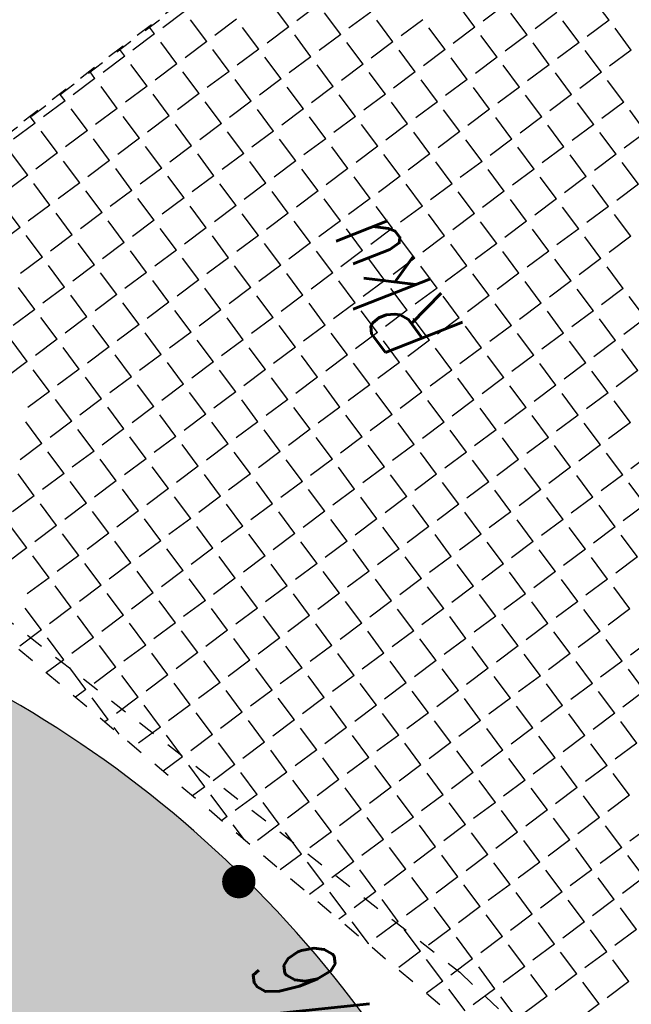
# Model space of a CAD drawing. Header units: metres. Extents: x 2 to 485, y 6 to 594.
# Tile 58 of 176: x 251.26 to 254.7, y 205.36 to 210.89. Entities that reach past the tile are written whole.
import ezdxf
from ezdxf.enums import TextEntityAlignment as Align

# ---------------------------------------------------------------- set-up
doc = ezdxf.new("R2010")
doc.units = ezdxf.units.M
doc.header["$LTSCALE"] = 0.0125
doc.linetypes.add('260241_A_bea$0$PUNKTIERT', pattern=[0.2, 0, -0.2])
doc.linetypes.add('GESTRICHELT', pattern=[0.4, 0.2, -0.2])
for name, color, linetype in [('260241_A_bea$0$B25_EINFASS_GEPKT', 7, '260241_A_bea$0$PUNKTIERT'), ('260241_A_bea$0$B28_VEINFASS_TXT', 5, 'Continuous'), ('260241_A_bea$0$B30_BEWSYM', 3, 'Continuous'), ('260241_A_bea$0$B53_HAUPTHOEHEN', 4, 'Continuous'), ('260241_A_bea$0$B54_HOEHEN', 253, 'Continuous'), ('f_feuerwehr', 10, 'Continuous'), ('f_schraff', 251, 'Continuous')]:
    doc.layers.add(name, color=color, linetype=linetype)
doc.layers.add('260241_A_bea$0$f_fill_baum', color=86, linetype='Continuous', lineweight=18)
doc.styles.add('260241_A_bea$0$ROMANS', font='ROMANS')

# ---------------------------------------------------------------- blocks, each defined once
blk = doc.blocks.new('260241_A_bea$0$HOEHENPKT_ZENTR')
at = {"const_width": 0.75}
blk.add_lwpolyline([(-0.375, 0, 1), (0.375, 0, 1)], format="xyb", close=True, dxfattribs=at)

msp = doc.modelspace()

# ---------------------------------------------------------------- hatches: boundary and pattern name
at = {"layer": '260241_A_bea$0$f_fill_baum'}
h = msp.add_hatch(color=256, dxfattribs=at)
h.dxf.hatch_style = 1
edge = h.paths.add_edge_path()
edge.add_arc((249.026, 202.4141), 6.513, 228.1144, 265.45806)
edge.add_arc((248.9503, 201.4614), 5.5573, 265.4581, 306.0152)
edge.add_arc((249.0147, 201.3729), 5.4478, 306.0152, 356.1012)
edge.add_arc((247.9806, 201.4433), 6.4843, 356.10122, 401.76085)
edge.add_arc((247.9393, 201.4065), 6.5397, 41.76085, 86.92486)
edge.add_arc((247.9956, 202.456), 5.4887, 86.9249, 136.4882)
edge.add_arc((248.0517, 202.4028), 5.5659, 136.4882, 184.3701)
edge.add_arc((249.0868, 202.4819), 6.604, 184.37011, 228.1144)

# ---------------------------------------------------------------- linework, layer by layer
at = {"layer": '260241_A_bea$0$B25_EINFASS_GEPKT', "color": 7, "linetype": '260241_A_bea$0$PUNKTIERT', "ltscale": 0.5}
for p, q in [((252.7993, 211.4692), (249.4112, 208.9081)), ((249.4112, 208.9081), (253.7367, 205.5383)), ((253.7367, 205.5383), (256.4833, 202.9329))]:
    msp.add_line(p, q, dxfattribs=at)
at = {"layer": '260241_A_bea$0$B30_BEWSYM'}
msp.add_lwpolyline([(244.6776, 197.5653, 0.1644), (248.5102, 195.9216, 0.178834), (252.218, 196.9663, 0.222089), (254.4499, 201.0024, 0.201906), (252.8174, 205.762, 0.199656), (248.2901, 207.9367, 0.219697), (244.0151, 206.2349, 0.212018), (242.502, 201.9787, 0.193223)], format="xyb", close=True, dxfattribs=at)
at = {"layer": 'f_feuerwehr', "linetype": 'GESTRICHELT'}
for p, q in [((249.4112, 208.9081), (252.8029, 211.4644)), ((256.3775, 203.0332), (249.4112, 208.9081))]:
    msp.add_line(p, q, dxfattribs=at)
at = {"layer": 'f_schraff', "linetype": 'Continuous'}
for p, q in [((252.7744, 210.8544), (252.6833, 210.9766)), ((252.9424, 210.9797), (252.8202, 210.8886)), ((253.8222, 210.8518), (253.731, 210.974)), ((253.9901, 210.9771), (253.868, 210.886)), ((254.5767, 210.8919), (254.4855, 211.014)), ((252.1879, 210.9397), (252.0658, 210.8486)), ((253.0677, 210.8118), (252.9766, 210.9339)), ((253.2357, 210.9371), (253.1135, 210.846)), ((254.1154, 210.8092), (254.0243, 210.9313)), ((254.2834, 210.9345), (254.1613, 210.8434)), ((252.3132, 210.7718), (252.2221, 210.8939)), ((252.4812, 210.8971), (252.359, 210.8059)), ((253.361, 210.7692), (253.2698, 210.8913)), ((253.5289, 210.8945), (253.4068, 210.8033)), ((254.4087, 210.7666), (254.3176, 210.8887)), ((254.5767, 210.8919), (254.4545, 210.8007)), ((252.02, 210.8144), (251.8978, 210.7233)), ((252.02, 210.8144), (251.9914, 210.8527)), ((252.6065, 210.7291), (252.5153, 210.8513)), ((252.7744, 210.8544), (252.6523, 210.7633)), ((252.8998, 210.6865), (252.8086, 210.8086)), ((253.0677, 210.8118), (252.9456, 210.7207)), ((253.6542, 210.7265), (253.5631, 210.8487)), ((253.8222, 210.8518), (253.7, 210.7607)), ((253.9475, 210.6839), (253.8564, 210.806)), ((254.1154, 210.8092), (253.9933, 210.7181)), ((254.702, 210.7239), (254.6108, 210.8461)), ((252.1453, 210.6464), (252.0541, 210.7686)), ((252.3132, 210.7718), (252.1911, 210.6806)), ((253.193, 210.6438), (253.1019, 210.766)), ((253.361, 210.7692), (253.2388, 210.678)), ((254.2408, 210.6412), (254.1496, 210.7634)), ((254.4087, 210.7666), (254.2866, 210.6754)), ((251.852, 210.6891), (251.824, 210.7266)), ((252.4385, 210.6038), (252.3474, 210.726)), ((252.6065, 210.7291), (252.4843, 210.638)), ((253.4863, 210.6012), (253.3951, 210.7234)), ((253.6542, 210.7265), (253.5321, 210.6354)), ((254.534, 210.5986), (254.4429, 210.7207)), ((254.702, 210.7239), (254.5798, 210.6328)), ((251.852, 210.6891), (251.7299, 210.5979)), ((251.9773, 210.5211), (251.8862, 210.6433)), ((252.1453, 210.6464), (252.0231, 210.5553)), ((252.7318, 210.5612), (252.6407, 210.6833)), ((252.8998, 210.6865), (252.7776, 210.5953)), ((253.0251, 210.5185), (252.9339, 210.6407)), ((253.193, 210.6438), (253.0709, 210.5527)), ((253.7795, 210.5586), (253.6884, 210.6807)), ((253.9475, 210.6839), (253.8254, 210.5927)), ((254.0728, 210.5159), (253.9817, 210.6381)), ((254.2408, 210.6412), (254.1186, 210.5501)), ((251.6841, 210.5638), (251.6567, 210.6005)), ((252.2706, 210.4785), (252.1794, 210.6006)), ((252.4385, 210.6038), (252.3164, 210.5127)), ((253.3183, 210.4759), (253.2272, 210.598)), ((253.4863, 210.6012), (253.3641, 210.5101)), ((254.3661, 210.4733), (254.2749, 210.5954)), ((254.534, 210.5986), (254.4119, 210.5075)), ((251.6841, 210.5638), (251.5619, 210.4726)), ((252.5638, 210.4359), (252.4727, 210.558)), ((252.7318, 210.5612), (252.6097, 210.47)), ((253.6116, 210.4333), (253.5205, 210.5554)), ((253.7795, 210.5586), (253.6574, 210.4674)), ((254.6593, 210.4306), (254.5682, 210.5528)), ((251.5161, 210.4385), (251.4893, 210.4743)), ((251.8094, 210.3958), (251.7182, 210.518)), ((251.9773, 210.5211), (251.8552, 210.43)), ((252.1026, 210.3532), (252.0115, 210.4753)), ((252.2706, 210.4785), (252.1484, 210.3874)), ((252.8571, 210.3932), (252.766, 210.5154)), ((253.0251, 210.5185), (252.9029, 210.4274)), ((253.1504, 210.3506), (253.0592, 210.4727)), ((253.3183, 210.4759), (253.1962, 210.3848)), ((253.9049, 210.3906), (253.8137, 210.5128)), ((254.0728, 210.5159), (253.9507, 210.4248)), ((254.1981, 210.348), (254.107, 210.4701)), ((254.3661, 210.4733), (254.2439, 210.3822)), ((251.5161, 210.4385), (251.394, 210.3473)), ((252.3959, 210.3105), (252.3048, 210.4327)), ((252.5638, 210.4359), (252.4417, 210.3447)), ((253.4436, 210.3079), (253.3525, 210.4301)), ((253.6116, 210.4333), (253.4894, 210.3421)), ((254.4914, 210.3053), (254.4003, 210.4275)), ((254.6593, 210.4306), (254.5372, 210.3395)), ((251.6414, 210.2705), (251.5503, 210.3927)), ((251.8094, 210.3958), (251.6872, 210.3047)), ((252.6892, 210.2679), (252.598, 210.39)), ((252.8571, 210.3932), (252.735, 210.3021)), ((253.7369, 210.2653), (253.6458, 210.3874)), ((253.9049, 210.3906), (253.7827, 210.2995)), ((254.7847, 210.2627), (254.6935, 210.3848)), ((251.3481, 210.3131), (251.226, 210.222)), ((251.3481, 210.3131), (251.322, 210.3482)), ((251.9347, 210.2279), (251.8435, 210.35)), ((252.1026, 210.3532), (251.9805, 210.262)), ((252.2279, 210.1852), (252.1368, 210.3074)), ((252.3959, 210.3105), (252.2737, 210.2194)), ((252.9824, 210.2253), (252.8913, 210.3474)), ((253.1504, 210.3506), (253.0282, 210.2594)), ((253.2757, 210.1826), (253.1846, 210.3048)), ((253.4436, 210.3079), (253.3215, 210.2168)), ((254.0302, 210.2227), (253.939, 210.3448)), ((254.1981, 210.348), (254.076, 210.2568)), ((254.4914, 210.3053), (254.3692, 210.2142)), ((251.4735, 210.1452), (251.3823, 210.2673)), ((251.6414, 210.2705), (251.5193, 210.1794)), ((252.5212, 210.1426), (252.4301, 210.2647)), ((252.6892, 210.2679), (252.567, 210.1768)), ((253.569, 210.14), (253.4778, 210.2621)), ((253.7369, 210.2653), (253.6148, 210.1742)), ((254.3234, 210.18), (254.2323, 210.3022)), ((254.6167, 210.1374), (254.5256, 210.2595)), ((254.7847, 210.2627), (254.6625, 210.1716)), ((251.7667, 210.1026), (251.6756, 210.2247)), ((251.9347, 210.2279), (251.8125, 210.1367)), ((252.8145, 210.1), (252.7233, 210.2221)), ((252.9824, 210.2253), (252.8603, 210.1341)), ((253.8622, 210.0973), (253.7711, 210.2195)), ((254.0302, 210.2227), (253.908, 210.1315)), ((251.3055, 210.0199), (251.2144, 210.142)), ((251.4735, 210.1452), (251.3513, 210.0541)), ((252.06, 210.0599), (251.9689, 210.1821)), ((252.2279, 210.1852), (252.1058, 210.0941)), ((252.3533, 210.0173), (252.2621, 210.1394)), ((252.5212, 210.1426), (252.3991, 210.0515)), ((253.1077, 210.0573), (253.0166, 210.1795)), ((253.2757, 210.1826), (253.1535, 210.0915)), ((253.569, 210.14), (253.4468, 210.0488)), ((254.1555, 210.0547), (254.0643, 210.1769)), ((254.3234, 210.18), (254.2013, 210.0889)), ((254.6167, 210.1374), (254.4946, 210.0462)), ((251.5988, 209.9772), (251.5076, 210.0994)), ((251.7667, 210.1026), (251.6446, 210.0114)), ((252.6465, 209.9746), (252.5554, 210.0968)), ((252.8145, 210.1), (252.6923, 210.0088)), ((253.401, 210.0147), (253.3099, 210.1368)), ((253.6943, 209.972), (253.6031, 210.0942)), ((253.8622, 210.0973), (253.7401, 210.0062)), ((254.4488, 210.0121), (254.3576, 210.1342)), ((254.742, 209.9694), (254.6509, 210.0916)), ((251.892, 209.9346), (251.8009, 210.0567)), ((252.06, 210.0599), (251.9378, 209.9688)), ((252.9398, 209.932), (252.8486, 210.0541)), ((253.1077, 210.0573), (252.9856, 209.9662)), ((253.9875, 209.9294), (253.8964, 210.0515)), ((254.1555, 210.0547), (254.0333, 209.9636)), ((251.3055, 210.0199), (251.1834, 209.9287)), ((251.4308, 209.8519), (251.3397, 209.9741)), ((251.5988, 209.9772), (251.4766, 209.8861)), ((252.1853, 209.892), (252.0942, 210.0141)), ((252.3533, 210.0173), (252.2311, 209.9261)), ((252.4786, 209.8493), (252.3874, 209.9715)), ((252.6465, 209.9746), (252.5244, 209.8835)), ((253.2331, 209.8894), (253.1419, 210.0115)), ((253.401, 210.0147), (253.2789, 209.9235)), ((253.6943, 209.972), (253.5721, 209.8809)), ((254.2808, 209.8868), (254.1897, 210.0089)), ((254.4488, 210.0121), (254.3266, 209.9209)), ((251.7241, 209.8093), (251.633, 209.9314)), ((251.892, 209.9346), (251.7699, 209.8435)), ((252.7718, 209.8067), (252.6807, 209.9288)), ((252.9398, 209.932), (252.8176, 209.8409)), ((253.5263, 209.8467), (253.4352, 209.9689)), ((253.8196, 209.8041), (253.7284, 209.9262)), ((253.9875, 209.9294), (253.8654, 209.8383)), ((254.5741, 209.8441), (254.4829, 209.9663)), ((254.742, 209.9694), (254.6199, 209.8783)), ((252.0174, 209.7666), (251.9262, 209.8888)), ((252.1853, 209.892), (252.0632, 209.8008)), ((253.0651, 209.764), (252.974, 209.8862)), ((253.2331, 209.8894), (253.1109, 209.7982)), ((254.1128, 209.7614), (254.0217, 209.8836)), ((254.2808, 209.8868), (254.1587, 209.7956)), ((251.2629, 209.7266), (251.1717, 209.8488)), ((251.4308, 209.8519), (251.3087, 209.7608)), ((251.5561, 209.684), (251.465, 209.8061)), ((251.7241, 209.8093), (251.6019, 209.7182)), ((252.3106, 209.724), (252.2195, 209.8462)), ((252.4786, 209.8493), (252.3564, 209.7582)), ((252.7718, 209.8067), (252.6497, 209.7155)), ((253.3584, 209.7214), (253.2672, 209.8436)), ((253.5263, 209.8467), (253.4042, 209.7556)), ((254.4061, 209.7188), (254.315, 209.841)), ((254.5741, 209.8441), (254.4519, 209.753)), ((251.8494, 209.6413), (251.7583, 209.7635)), ((252.0174, 209.7666), (251.8952, 209.6755)), ((252.6039, 209.6814), (252.5127, 209.8035)), ((252.8971, 209.6387), (252.806, 209.7609)), ((253.0651, 209.764), (252.943, 209.6729)), ((253.6516, 209.6788), (253.5605, 209.8009)), ((253.8196, 209.8041), (253.6974, 209.7129)), ((253.9449, 209.6361), (253.8538, 209.7583)), ((254.1128, 209.7614), (253.9907, 209.6703)), ((254.6994, 209.6762), (254.6082, 209.7983)), ((251.2629, 209.7266), (251.1407, 209.6355)), ((252.1427, 209.5987), (252.0515, 209.7208)), ((252.3106, 209.724), (252.1885, 209.6329)), ((253.1904, 209.5961), (253.0993, 209.7182)), ((253.3584, 209.7214), (253.2362, 209.6303)), ((254.2382, 209.5935), (254.147, 209.7156)), ((254.4061, 209.7188), (254.284, 209.6277)), ((251.3882, 209.5587), (251.297, 209.6808)), ((251.5561, 209.684), (251.434, 209.5928)), ((251.8494, 209.6413), (251.7273, 209.5502)), ((252.4359, 209.5561), (252.3448, 209.6782)), ((252.6039, 209.6814), (252.4817, 209.5902)), ((252.8971, 209.6387), (252.775, 209.5476)), ((253.4837, 209.5535), (253.3925, 209.6756)), ((253.6516, 209.6788), (253.5295, 209.5876)), ((254.5314, 209.5509), (254.4403, 209.673)), ((254.6994, 209.6762), (254.5772, 209.585)), ((251.6814, 209.516), (251.5903, 209.6382)), ((251.9747, 209.4734), (251.8836, 209.5955)), ((252.1427, 209.5987), (252.0205, 209.5076)), ((252.7292, 209.5134), (252.6381, 209.6356)), ((253.0225, 209.4708), (252.9313, 209.5929)), ((253.1904, 209.5961), (253.0683, 209.505)), ((253.7769, 209.5108), (253.6858, 209.633)), ((253.9449, 209.6361), (253.8227, 209.545)), ((254.0702, 209.4682), (253.9791, 209.5903)), ((254.2382, 209.5935), (254.116, 209.5024)), ((251.3882, 209.5587), (251.266, 209.4675)), ((252.268, 209.4307), (252.1768, 209.5529)), ((252.4359, 209.5561), (252.3138, 209.4649)), ((253.3157, 209.4281), (253.2246, 209.5503)), ((253.4837, 209.5535), (253.3615, 209.4623)), ((254.3635, 209.4255), (254.2723, 209.5477)), ((254.5314, 209.5509), (254.4093, 209.4597)), ((251.5135, 209.3907), (251.4224, 209.5129)), ((251.6814, 209.516), (251.5593, 209.4249)), ((251.9747, 209.4734), (251.8526, 209.3822)), ((252.5612, 209.3881), (252.4701, 209.5103)), ((252.7292, 209.5134), (252.607, 209.4223)), ((253.609, 209.3855), (253.5179, 209.5077)), ((253.7769, 209.5108), (253.6548, 209.4197)), ((254.6567, 209.3829), (254.5656, 209.505)), ((251.8068, 209.3481), (251.7156, 209.4702)), ((252.1, 209.3054), (252.0089, 209.4276)), ((252.268, 209.4307), (252.1458, 209.3396)), ((252.8545, 209.3455), (252.7634, 209.4676)), ((253.0225, 209.4708), (252.9003, 209.3796)), ((253.1478, 209.3028), (253.0566, 209.425)), ((253.3157, 209.4281), (253.1936, 209.337)), ((253.9023, 209.3429), (253.8111, 209.465)), ((254.0702, 209.4682), (253.9481, 209.377)), ((254.1955, 209.3002), (254.1044, 209.4224)), ((254.3635, 209.4255), (254.2413, 209.3344)), ((251.3455, 209.2654), (251.2544, 209.3875)), ((251.5135, 209.3907), (251.3914, 209.2996)), ((252.3933, 209.2628), (252.3022, 209.3849)), ((252.5612, 209.3881), (252.4391, 209.297)), ((253.441, 209.2602), (253.3499, 209.3823)), ((253.609, 209.3855), (253.4868, 209.2944)), ((254.4888, 209.2576), (254.3976, 209.3797)), ((254.6567, 209.3829), (254.5346, 209.2918)), ((251.6388, 209.2228), (251.5477, 209.3449)), ((251.8068, 209.3481), (251.6846, 209.2569)), ((252.6866, 209.2202), (252.5954, 209.3423)), ((252.8545, 209.3455), (252.7324, 209.2543)), ((253.7343, 209.2176), (253.6432, 209.3397)), ((253.9023, 209.3429), (253.7801, 209.2517)), ((254.7821, 209.215), (254.6909, 209.3371)), ((251.3455, 209.2654), (251.2234, 209.1743)), ((251.9321, 209.1801), (251.8409, 209.3023)), ((252.1, 209.3054), (251.9779, 209.2143)), ((252.2253, 209.1375), (252.1342, 209.2596)), ((252.3933, 209.2628), (252.2711, 209.1717)), ((252.9798, 209.1775), (252.8887, 209.2997)), ((253.1478, 209.3028), (253.0256, 209.2117)), ((253.2731, 209.1349), (253.182, 209.257)), ((253.441, 209.2602), (253.3189, 209.1691)), ((254.0276, 209.1749), (253.9364, 209.2971)), ((254.1955, 209.3002), (254.0734, 209.2091)), ((254.3208, 209.1323), (254.2297, 209.2544)), ((254.4888, 209.2576), (254.3666, 209.1665)), ((251.4709, 209.0974), (251.3797, 209.2196)), ((251.6388, 209.2228), (251.5167, 209.1316)), ((252.5186, 209.0948), (252.4275, 209.217)), ((252.6866, 209.2202), (252.5644, 209.129)), ((253.5664, 209.0922), (253.4752, 209.2144)), ((253.7343, 209.2176), (253.6122, 209.1264)), ((254.6141, 209.0896), (254.523, 209.2118)), ((254.7821, 209.215), (254.6599, 209.1238)), ((251.7641, 209.0548), (251.673, 209.177)), ((251.9321, 209.1801), (251.8099, 209.089)), ((252.8119, 209.0522), (252.7207, 209.1744)), ((252.9798, 209.1775), (252.8577, 209.0864)), ((253.8596, 209.0496), (253.7685, 209.1717)), ((254.0276, 209.1749), (253.9054, 209.0838)), ((251.3029, 208.9721), (251.2118, 209.0943)), ((251.4709, 209.0974), (251.3487, 209.0063)), ((252.0574, 209.0122), (251.9663, 209.1343)), ((252.2253, 209.1375), (252.1032, 209.0463)), ((252.3507, 208.9695), (252.2595, 209.0917)), ((252.5186, 209.0948), (252.3965, 209.0037)), ((253.1051, 209.0096), (253.014, 209.1317)), ((253.2731, 209.1349), (253.1509, 209.0437)), ((253.3984, 208.9669), (253.3073, 209.0891)), ((253.5664, 209.0922), (253.4442, 209.0011)), ((254.1529, 209.007), (254.0617, 209.1291)), ((254.3208, 209.1323), (254.1987, 209.0411)), ((254.4461, 208.9643), (254.355, 209.0865)), ((254.6141, 209.0896), (254.492, 208.9985)), ((251.5962, 208.9295), (251.505, 209.0516)), ((251.7641, 209.0548), (251.642, 208.9637)), ((252.6439, 208.9269), (252.5528, 209.049)), ((252.8119, 209.0522), (252.6897, 208.9611)), ((253.6917, 208.9243), (253.6005, 209.0464)), ((253.8596, 209.0496), (253.7375, 208.9585)), ((254.7394, 208.9217), (254.6483, 209.0438)), ((251.8894, 208.8869), (251.7983, 209.009)), ((252.0574, 209.0122), (251.9352, 208.921)), ((252.9372, 208.8843), (252.846, 209.0064)), ((253.1051, 209.0096), (252.983, 208.9184)), ((253.9849, 208.8816), (253.8938, 209.0038)), ((254.1529, 209.007), (254.0307, 208.9158)), ((251.3029, 208.9721), (251.1808, 208.881)), ((251.4282, 208.8042), (251.3371, 208.9263)), ((251.5962, 208.9295), (251.474, 208.8384)), ((252.1827, 208.8442), (252.0916, 208.9664)), ((252.3507, 208.9695), (252.2285, 208.8784)), ((252.476, 208.8016), (252.3848, 208.9237)), ((252.6439, 208.9269), (252.5218, 208.8358)), ((253.2304, 208.8416), (253.1393, 208.9638)), ((253.3984, 208.9669), (253.2763, 208.8758)), ((253.5237, 208.799), (253.4326, 208.9211)), ((253.6917, 208.9243), (253.5695, 208.8332)), ((254.2782, 208.839), (254.1871, 208.9612)), ((254.4461, 208.9643), (254.324, 208.8732)), ((254.7394, 208.9217), (254.6173, 208.8305)), ((251.7215, 208.7615), (251.6303, 208.8837)), ((251.8894, 208.8869), (251.7673, 208.7957)), ((252.7692, 208.7589), (252.6781, 208.8811)), ((252.9372, 208.8843), (252.815, 208.7931)), ((253.817, 208.7563), (253.7258, 208.8785)), ((253.9849, 208.8816), (253.8628, 208.7905)), ((254.5715, 208.7964), (254.4803, 208.9185)), ((252.0148, 208.7189), (251.9236, 208.841)), ((252.1827, 208.8442), (252.0606, 208.7531)), ((253.0625, 208.7163), (252.9714, 208.8384)), ((253.2304, 208.8416), (253.1083, 208.7505)), ((254.1102, 208.7137), (254.0191, 208.8358)), ((254.2782, 208.839), (254.156, 208.7479)), ((251.4282, 208.8042), (251.3061, 208.713)), ((251.5535, 208.6362), (251.4624, 208.7584)), ((251.7215, 208.7615), (251.5993, 208.6704)), ((252.308, 208.6763), (252.2169, 208.7984)), ((252.476, 208.8016), (252.3538, 208.7104)), ((252.6013, 208.6336), (252.5101, 208.7558)), ((252.7692, 208.7589), (252.6471, 208.6678)), ((253.3558, 208.6737), (253.2646, 208.7958)), ((253.5237, 208.799), (253.4016, 208.7078)), ((253.649, 208.631), (253.5579, 208.7532)), ((253.817, 208.7563), (253.6948, 208.6652)), ((254.4035, 208.6711), (254.3124, 208.7932)), ((254.5715, 208.7964), (254.4493, 208.7052)), ((251.8468, 208.5936), (251.7557, 208.7157)), ((252.0148, 208.7189), (251.8926, 208.6278)), ((252.8945, 208.591), (252.8034, 208.7131)), ((253.0625, 208.7163), (252.9404, 208.6252)), ((253.9423, 208.5884), (253.8512, 208.7105)), ((254.1102, 208.7137), (253.9881, 208.6226)), ((254.6968, 208.6284), (254.6056, 208.7506)), ((252.1401, 208.551), (252.0489, 208.6731)), ((252.308, 208.6763), (252.1859, 208.5851)), ((253.1878, 208.5483), (253.0967, 208.6705)), ((253.3558, 208.6737), (253.2336, 208.5825)), ((254.2356, 208.5457), (254.1444, 208.6679)), ((254.4035, 208.6711), (254.2814, 208.5799)), ((251.3856, 208.5109), (251.2944, 208.6331)), ((251.5535, 208.6362), (251.4314, 208.5451)), ((251.6788, 208.4683), (251.5877, 208.5904)), ((251.8468, 208.5936), (251.7247, 208.5025)), ((252.4333, 208.5083), (252.3422, 208.6305)), ((252.6013, 208.6336), (252.4791, 208.5425)), ((252.7266, 208.4657), (252.6355, 208.5878)), ((252.8945, 208.591), (252.7724, 208.4999)), ((253.4811, 208.5057), (253.3899, 208.6279)), ((253.649, 208.631), (253.5269, 208.5399)), ((253.9423, 208.5884), (253.8201, 208.4972)), ((254.5288, 208.5031), (254.4377, 208.6253)), ((254.6968, 208.6284), (254.5746, 208.5373)), ((251.9721, 208.4256), (251.881, 208.5478)), ((252.1401, 208.551), (252.0179, 208.4598)), ((253.0199, 208.423), (252.9287, 208.5452)), ((253.1878, 208.5483), (253.0657, 208.4572)), ((253.7743, 208.4631), (253.6832, 208.5852)), ((254.0676, 208.4204), (253.9765, 208.5426)), ((254.2356, 208.5457), (254.1134, 208.4546)), ((251.3856, 208.5109), (251.2634, 208.4198)), ((252.2654, 208.383), (252.1742, 208.5051)), ((252.4333, 208.5083), (252.3112, 208.4172)), ((253.3131, 208.3804), (253.222, 208.5025)), ((253.4811, 208.5057), (253.3589, 208.4146)), ((254.3609, 208.3778), (254.2697, 208.4999)), ((254.5288, 208.5031), (254.4067, 208.412)), ((251.5109, 208.343), (251.4198, 208.4651)), ((251.6788, 208.4683), (251.5567, 208.3771)), ((251.8042, 208.3003), (251.713, 208.4225)), ((251.9721, 208.4256), (251.85, 208.3345)), ((252.5586, 208.3404), (252.4675, 208.4625)), ((252.7266, 208.4657), (252.6044, 208.3745)), ((253.0199, 208.423), (252.8977, 208.3319)), ((253.6064, 208.3378), (253.5153, 208.4599)), ((253.7743, 208.4631), (253.6522, 208.3719)), ((254.0676, 208.4204), (253.9455, 208.3293)), ((254.6541, 208.3352), (254.563, 208.4573)), ((254.8221, 208.4605), (254.6999, 208.3693)), ((252.0974, 208.2577), (252.0063, 208.3798)), ((252.2654, 208.383), (252.1432, 208.2919)), ((252.8519, 208.2977), (252.7608, 208.4199)), ((253.1452, 208.2551), (253.054, 208.3772)), ((253.3131, 208.3804), (253.191, 208.2893)), ((253.8997, 208.2951), (253.8085, 208.4173)), ((254.1929, 208.2525), (254.1018, 208.3746)), ((254.3609, 208.3778), (254.2387, 208.2867)), ((251.3429, 208.2176), (251.2518, 208.3398)), ((251.5109, 208.343), (251.3887, 208.2518)), ((252.3907, 208.215), (252.2996, 208.3372)), ((252.5586, 208.3404), (252.4365, 208.2492)), ((253.4384, 208.2124), (253.3473, 208.3346)), ((253.6064, 208.3378), (253.4842, 208.2466)), ((254.4862, 208.2098), (254.395, 208.332)), ((254.6541, 208.3352), (254.532, 208.244)), ((251.6362, 208.175), (251.5451, 208.2972)), ((251.8042, 208.3003), (251.682, 208.2092)), ((251.9295, 208.1324), (251.8383, 208.2545)), ((252.0974, 208.2577), (251.9753, 208.1665)), ((252.684, 208.1724), (252.5928, 208.2946)), ((252.8519, 208.2977), (252.7298, 208.2066)), ((253.1452, 208.2551), (253.023, 208.1639)), ((253.7317, 208.1698), (253.6406, 208.292)), ((253.8997, 208.2951), (253.7775, 208.204)), ((254.7794, 208.1672), (254.6883, 208.2894)), ((251.3429, 208.2176), (251.2208, 208.1265)), ((252.2227, 208.0897), (252.1316, 208.2119)), ((252.3907, 208.215), (252.2685, 208.1239)), ((252.9772, 208.1298), (252.8861, 208.2519)), ((253.2705, 208.0871), (253.1793, 208.2093)), ((253.4384, 208.2124), (253.3163, 208.1213)), ((254.025, 208.1272), (253.9338, 208.2493)), ((254.1929, 208.2525), (254.0708, 208.1613)), ((254.3182, 208.0845), (254.2271, 208.2067)), ((254.4862, 208.2098), (254.364, 208.1187)), ((251.4683, 208.0497), (251.3771, 208.1718)), ((251.6362, 208.175), (251.5141, 208.0839)), ((252.516, 208.0471), (252.4249, 208.1692)), ((252.684, 208.1724), (252.5618, 208.0813)), ((253.5638, 208.0445), (253.4726, 208.1666)), ((253.7317, 208.1698), (253.6096, 208.0787)), ((254.6115, 208.0419), (254.5204, 208.164)), ((254.7794, 208.1672), (254.6573, 208.0761)), ((251.7615, 208.0071), (251.6704, 208.1292)), ((251.9295, 208.1324), (251.8073, 208.0412)), ((252.2227, 208.0897), (252.1006, 207.9986)), ((252.8093, 208.0045), (252.7181, 208.1266)), ((252.9772, 208.1298), (252.8551, 208.0386)), ((253.857, 208.0019), (253.7659, 208.124)), ((254.025, 208.1272), (253.9028, 208.036)), ((251.3003, 207.9244), (251.2092, 208.0465)), ((251.4683, 208.0497), (251.3461, 207.9586)), ((252.0548, 207.9644), (251.9636, 208.0866)), ((252.3481, 207.9218), (252.2569, 208.0439)), ((252.516, 208.0471), (252.3939, 207.956)), ((253.1025, 207.9618), (253.0114, 208.084)), ((253.2705, 208.0871), (253.1483, 207.996)), ((253.3958, 207.9192), (253.3047, 208.0413)), ((253.5638, 208.0445), (253.4416, 207.9534)), ((254.1503, 207.9592), (254.0591, 208.0814)), ((254.3182, 208.0845), (254.1961, 207.9934)), ((254.4435, 207.9166), (254.3524, 208.0387)), ((254.6115, 208.0419), (254.4894, 207.9508)), ((251.5936, 207.8817), (251.5024, 208.0039)), ((251.7615, 208.0071), (251.6394, 207.9159)), ((252.6413, 207.8791), (252.5502, 208.0013)), ((252.8093, 208.0045), (252.6871, 207.9133)), ((253.6891, 207.8765), (253.5979, 207.9987)), ((253.857, 208.0019), (253.7349, 207.9107)), ((254.7368, 207.8739), (254.6457, 207.9961)), ((251.3003, 207.9244), (251.1782, 207.8332)), ((251.8868, 207.8391), (251.7957, 207.9613)), ((252.0548, 207.9644), (251.9326, 207.8733)), ((252.9346, 207.8365), (252.8434, 207.9587)), ((253.1025, 207.9618), (252.9804, 207.8707)), ((253.9823, 207.8339), (253.8912, 207.956)), ((254.1503, 207.9592), (254.0281, 207.8681)), ((251.4256, 207.7564), (251.3345, 207.8786)), ((251.5936, 207.8817), (251.4714, 207.7906)), ((252.1801, 207.7965), (252.089, 207.9186)), ((252.3481, 207.9218), (252.2259, 207.8306)), ((252.4734, 207.7538), (252.3822, 207.876)), ((252.6413, 207.8791), (252.5192, 207.788)), ((253.2278, 207.7939), (253.1367, 207.916)), ((253.3958, 207.9192), (253.2737, 207.828)), ((253.5211, 207.7512), (253.43, 207.8734)), ((253.6891, 207.8765), (253.5669, 207.7854)), ((254.2756, 207.7913), (254.1845, 207.9134)), ((254.4435, 207.9166), (254.3214, 207.8254)), ((254.5689, 207.7486), (254.4777, 207.8708)), ((254.7368, 207.8739), (254.6147, 207.7828)), ((251.7189, 207.7138), (251.6277, 207.8359)), ((251.8868, 207.8391), (251.7647, 207.748)), ((252.7666, 207.7112), (252.6755, 207.8333)), ((252.9346, 207.8365), (252.8124, 207.7454)), ((253.8144, 207.7086), (253.7232, 207.8307)), ((253.9823, 207.8339), (253.8602, 207.7428)), ((251.4256, 207.7564), (251.3035, 207.6653)), ((252.0121, 207.6712), (251.921, 207.7933)), ((252.1801, 207.7965), (252.058, 207.7053)), ((253.0599, 207.6686), (252.9688, 207.7907)), ((253.2278, 207.7939), (253.1057, 207.7027)), ((254.1076, 207.666), (254.0165, 207.7881)), ((254.2756, 207.7913), (254.1534, 207.7001)), ((251.5509, 207.5885), (251.4598, 207.7106)), ((251.7189, 207.7138), (251.5967, 207.6227)), ((252.3054, 207.6285), (252.2143, 207.7507)), ((252.4734, 207.7538), (252.3512, 207.6627)), ((252.5987, 207.5859), (252.5075, 207.708)), ((252.7666, 207.7112), (252.6445, 207.6201)), ((253.3532, 207.6259), (253.262, 207.7481)), ((253.5211, 207.7512), (253.399, 207.6601)), ((253.6464, 207.5833), (253.5553, 207.7054)), ((253.8144, 207.7086), (253.6922, 207.6175)), ((254.4009, 207.6233), (254.3098, 207.7455)), ((254.5689, 207.7486), (254.4467, 207.6575)), ((254.6942, 207.5807), (254.603, 207.7028)), ((251.8442, 207.5458), (251.7531, 207.668)), ((252.0121, 207.6712), (251.89, 207.58)), ((252.8919, 207.5432), (252.8008, 207.6654)), ((253.0599, 207.6686), (252.9377, 207.5774)), ((253.9397, 207.5406), (253.8486, 207.6628)), ((254.1076, 207.666), (253.9855, 207.5748)), ((252.1375, 207.5032), (252.0463, 207.6254)), ((252.3054, 207.6285), (252.1833, 207.5374)), ((253.1852, 207.5006), (253.0941, 207.6227)), ((253.3532, 207.6259), (253.231, 207.5348)), ((254.233, 207.498), (254.1418, 207.6201)), ((254.4009, 207.6233), (254.2788, 207.5322)), ((251.383, 207.4632), (251.2918, 207.5853)), ((251.5509, 207.5885), (251.4288, 207.4973)), ((251.6762, 207.4205), (251.5851, 207.5427)), ((251.8442, 207.5458), (251.722, 207.4547)), ((252.4307, 207.4606), (252.3396, 207.5827)), ((252.5987, 207.5859), (252.4765, 207.4947)), ((252.724, 207.4179), (252.6329, 207.5401)), ((252.8919, 207.5432), (252.7698, 207.4521)), ((253.4785, 207.458), (253.3873, 207.5801)), ((253.6464, 207.5833), (253.5243, 207.4921)), ((253.7717, 207.4153), (253.6806, 207.5375)), ((253.9397, 207.5406), (253.8175, 207.4495)), ((254.5262, 207.4554), (254.4351, 207.5775)), ((254.6942, 207.5807), (254.572, 207.4895)), ((251.9695, 207.3779), (251.8784, 207.5)), ((252.1375, 207.5032), (252.0153, 207.4121)), ((253.0173, 207.3753), (252.9261, 207.4974)), ((253.1852, 207.5006), (253.0631, 207.4095)), ((254.065, 207.3727), (253.9739, 207.4948)), ((254.233, 207.498), (254.1108, 207.4069)), ((251.383, 207.4632), (251.2608, 207.372)), ((252.2628, 207.3353), (252.1716, 207.4574)), ((252.4307, 207.4606), (252.3086, 207.3694)), ((253.3105, 207.3326), (253.2194, 207.4548)), ((253.4785, 207.458), (253.3563, 207.3668)), ((254.3583, 207.33), (254.2671, 207.4522)), ((254.5262, 207.4554), (254.4041, 207.3642)), ((251.5083, 207.2952), (251.4172, 207.4174)), ((251.6762, 207.4205), (251.5541, 207.3294)), ((251.8016, 207.2526), (251.7104, 207.3747)), ((251.9695, 207.3779), (251.8474, 207.2868)), ((252.556, 207.2926), (252.4649, 207.4148)), ((252.724, 207.4179), (252.6018, 207.3268)), ((252.8493, 207.25), (252.7582, 207.3721)), ((253.0173, 207.3753), (252.8951, 207.2842)), ((253.6038, 207.29), (253.5126, 207.4122)), ((253.7717, 207.4153), (253.6496, 207.3242)), ((253.8971, 207.2474), (253.8059, 207.3695)), ((254.065, 207.3727), (253.9429, 207.2815)), ((254.6515, 207.2874), (254.5604, 207.4096)), ((254.8195, 207.4127), (254.6973, 207.3216)), ((252.0948, 207.2099), (252.0037, 207.3321)), ((252.2628, 207.3353), (252.1406, 207.2441)), ((253.1426, 207.2073), (253.0514, 207.3295)), ((253.3105, 207.3326), (253.1884, 207.2415)), ((254.1903, 207.2047), (254.0992, 207.3269)), ((254.3583, 207.33), (254.2361, 207.2389)), ((251.5083, 207.2952), (251.4107, 207.2224)), ((252.3881, 207.1673), (252.297, 207.2894)), ((252.556, 207.2926), (252.4339, 207.2015)), ((253.4358, 207.1647), (253.3447, 207.2868)), ((253.6038, 207.29), (253.4816, 207.1989)), ((254.4836, 207.1621), (254.3924, 207.2842)), ((254.6515, 207.2874), (254.5294, 207.1963)), ((251.6336, 207.1273), (251.5425, 207.2494)), ((251.8016, 207.2526), (251.6794, 207.1614)), ((251.9269, 207.0846), (251.8357, 207.2068)), ((252.0948, 207.2099), (251.9727, 207.1188)), ((252.6814, 207.1247), (252.5902, 207.2468)), ((252.8493, 207.25), (252.7272, 207.1588)), ((252.9746, 207.082), (252.8835, 207.2042)), ((253.1426, 207.2073), (253.0204, 207.1162)), ((253.7291, 207.1221), (253.638, 207.2442)), ((253.8971, 207.2474), (253.7749, 207.1562)), ((254.1903, 207.2047), (254.0682, 207.1136)), ((254.7768, 207.1195), (254.6857, 207.2416)), ((252.2201, 207.042), (252.129, 207.1641)), ((252.3881, 207.1673), (252.2659, 207.0762)), ((253.2679, 207.0394), (253.1767, 207.1615)), ((253.4358, 207.1647), (253.3137, 207.0736)), ((254.0224, 207.0794), (253.9312, 207.2016)), ((254.3156, 207.0368), (254.2245, 207.1589)), ((254.4836, 207.1621), (254.3614, 207.071)), ((251.6336, 207.1273), (251.5752, 207.0837)), ((252.5134, 206.9993), (252.4223, 207.1215)), ((252.6814, 207.1247), (252.5592, 207.0335)), ((253.5611, 206.9967), (253.47, 207.1189)), ((253.7291, 207.1221), (253.607, 207.0309)), ((254.6089, 206.9941), (254.5178, 207.1163)), ((254.7768, 207.1195), (254.6547, 207.0283)), ((251.7589, 206.9593), (251.6678, 207.0815)), ((251.9269, 207.0846), (251.8047, 206.9935)), ((252.0522, 206.9167), (251.961, 207.0388)), ((252.2201, 207.042), (252.098, 206.9509)), ((252.8067, 206.9567), (252.7155, 207.0789)), ((252.9746, 207.082), (252.8525, 206.9909)), ((253.0999, 206.9141), (253.0088, 207.0362)), ((253.2679, 207.0394), (253.1457, 206.9482)), ((253.8544, 206.9541), (253.7633, 207.0763)), ((254.0224, 207.0794), (253.9002, 206.9883)), ((254.3156, 207.0368), (254.1935, 206.9456)), ((252.3454, 206.874), (252.2543, 206.9962)), ((252.5134, 206.9993), (252.3913, 206.9082)), ((253.3932, 206.8714), (253.3021, 206.9936)), ((253.5611, 206.9967), (253.439, 206.9056)), ((254.1477, 206.9115), (254.0565, 207.0336)), ((254.4409, 206.8688), (254.3498, 206.991)), ((254.6089, 206.9941), (254.4867, 206.903)), ((251.7589, 206.9593), (251.7397, 206.945)), ((252.6387, 206.8314), (252.5476, 206.9535)), ((252.8067, 206.9567), (252.6845, 206.8656)), ((253.6865, 206.8288), (253.5953, 206.9509)), ((253.8544, 206.9541), (253.7323, 206.863)), ((254.7342, 206.8262), (254.6431, 206.9483)), ((251.8204, 206.877), (251.7931, 206.9135)), ((252.0522, 206.9167), (251.93, 206.8255)), ((252.1775, 206.7487), (252.0864, 206.8709)), ((252.3454, 206.874), (252.2233, 206.7829)), ((252.932, 206.7888), (252.8408, 206.9109)), ((253.0999, 206.9141), (252.9778, 206.8229)), ((253.3932, 206.8714), (253.271, 206.7803)), ((253.9797, 206.7862), (253.8886, 206.9083)), ((254.1477, 206.9115), (254.0255, 206.8203)), ((252.4708, 206.7061), (252.3796, 206.8282)), ((252.6387, 206.8314), (252.5166, 206.7403)), ((253.2252, 206.7461), (253.1341, 206.8683)), ((253.5185, 206.7035), (253.4274, 206.8256)), ((253.6865, 206.8288), (253.5643, 206.7377)), ((254.273, 206.7435), (254.1819, 206.8657)), ((254.4409, 206.8688), (254.3188, 206.7777)), ((254.5663, 206.7009), (254.4751, 206.823)), ((254.7342, 206.8262), (254.6121, 206.7351)), ((252.764, 206.6634), (252.6729, 206.7856)), ((252.932, 206.7888), (252.8098, 206.6976)), ((253.8118, 206.6608), (253.7206, 206.783)), ((253.9797, 206.7862), (253.8576, 206.695)), ((252.1775, 206.7487), (252.0687, 206.6676)), ((252.4708, 206.7061), (252.3486, 206.6149)), ((253.0573, 206.6208), (252.9662, 206.743)), ((253.2252, 206.7461), (253.1031, 206.655)), ((254.105, 206.6182), (254.0139, 206.7404)), ((254.273, 206.7435), (254.1508, 206.6524)), ((252.3028, 206.5808), (252.2117, 206.7029)), ((252.5961, 206.5381), (252.5049, 206.6603)), ((252.764, 206.6634), (252.6419, 206.5723)), ((253.3506, 206.5782), (253.2594, 206.7003)), ((253.5185, 206.7035), (253.3964, 206.6123)), ((253.6438, 206.5355), (253.5527, 206.6577)), ((253.8118, 206.6608), (253.6896, 206.5697)), ((254.3983, 206.5756), (254.3072, 206.6977)), ((254.5663, 206.7009), (254.4441, 206.6097)), ((254.6916, 206.5329), (254.6004, 206.6551)), ((252.8893, 206.4955), (252.7982, 206.6176)), ((253.0573, 206.6208), (252.9351, 206.5297)), ((253.9371, 206.4929), (253.846, 206.615)), ((254.105, 206.6182), (253.9829, 206.5271)), ((252.3028, 206.5808), (252.2332, 206.5289)), ((252.5961, 206.5381), (252.4739, 206.447)), ((253.1826, 206.4529), (253.0915, 206.575)), ((253.3506, 206.5782), (253.2284, 206.487)), ((254.2304, 206.4503), (254.1392, 206.5724)), ((254.3983, 206.5756), (254.2762, 206.4844)), ((252.4281, 206.4128), (252.337, 206.535)), ((252.7214, 206.3702), (252.6303, 206.4923)), ((252.8893, 206.4955), (252.7672, 206.4044)), ((253.4759, 206.4102), (253.3847, 206.5324)), ((253.6438, 206.5355), (253.5217, 206.4444)), ((253.7691, 206.3676), (253.678, 206.4897)), ((253.9371, 206.4929), (253.8149, 206.4018)), ((254.5236, 206.4076), (254.4325, 206.5298)), ((254.6916, 206.5329), (254.5694, 206.4418)), ((253.0147, 206.3275), (252.9235, 206.4497)), ((253.1826, 206.4529), (253.0605, 206.3617)), ((254.0624, 206.3249), (253.9713, 206.4471)), ((254.2304, 206.4503), (254.1082, 206.3591)), ((252.4281, 206.4128), (252.3978, 206.3902)), ((253.3079, 206.2849), (253.2168, 206.407)), ((253.4759, 206.4102), (253.3537, 206.3191)), ((254.3557, 206.2823), (254.2645, 206.4044)), ((254.5236, 206.4076), (254.4015, 206.3165)), ((252.5252, 206.2827), (252.4623, 206.367)), ((252.7214, 206.3702), (252.5992, 206.279)), ((252.8467, 206.2022), (252.7556, 206.3244)), ((253.0147, 206.3275), (252.8925, 206.2364)), ((253.6012, 206.2423), (253.51, 206.3644)), ((253.7691, 206.3676), (253.647, 206.2764)), ((253.8944, 206.1996), (253.8033, 206.3218)), ((254.0624, 206.3249), (253.9403, 206.2338)), ((254.6489, 206.2397), (254.5578, 206.3618)), ((254.8169, 206.365), (254.6947, 206.2738)), ((253.14, 206.1596), (253.0488, 206.2817)), ((253.3079, 206.2849), (253.1858, 206.1938)), ((254.1877, 206.157), (254.0966, 206.2791)), ((254.3557, 206.2823), (254.2335, 206.1912)), ((253.4332, 206.117), (253.3421, 206.2391)), ((253.6012, 206.2423), (253.479, 206.1511)), ((254.481, 206.1143), (254.3898, 206.2365)), ((254.6489, 206.2397), (254.5268, 206.1485)), ((252.8467, 206.2022), (252.7268, 206.1128)), ((252.972, 206.0343), (252.8809, 206.1564)), ((253.14, 206.1596), (253.0178, 206.0685)), ((253.7265, 206.0743), (253.6354, 206.1965)), ((253.8944, 206.1996), (253.7723, 206.1085)), ((254.0198, 206.0317), (253.9286, 206.1538)), ((254.1877, 206.157), (254.0656, 206.0659)), ((254.7742, 206.0717), (254.6831, 206.1939)), ((253.2653, 205.9916), (253.1741, 206.1138)), ((253.4332, 206.117), (253.3111, 206.0258)), ((254.313, 205.989), (254.2219, 206.1112)), ((254.481, 206.1143), (254.3588, 206.0232)), ((253.5585, 205.949), (253.4674, 206.0711)), ((253.7265, 206.0743), (253.6044, 205.9832)), ((254.6063, 205.9464), (254.5152, 206.0685)), ((254.7742, 206.0717), (254.6521, 205.9806)), ((252.972, 206.0343), (252.8913, 205.9741)), ((253.0973, 205.8663), (253.0062, 205.9885)), ((253.2653, 205.9916), (253.1431, 205.9005)), ((253.8518, 205.9064), (253.7607, 206.0285)), ((254.0198, 206.0317), (253.8976, 205.9405)), ((254.1451, 205.8637), (254.0539, 205.9859)), ((254.313, 205.989), (254.1909, 205.8979)), ((253.3906, 205.8237), (253.2995, 205.9458)), ((253.5585, 205.949), (253.4364, 205.8579)), ((254.4383, 205.8211), (254.3472, 205.9432)), ((254.6063, 205.9464), (254.4841, 205.8553)), ((253.6839, 205.781), (253.5927, 205.9032)), ((253.8518, 205.9064), (253.7297, 205.8152)), ((254.7316, 205.7784), (254.6405, 205.9006)), ((253.0973, 205.8663), (253.0558, 205.8353)), ((253.2226, 205.6984), (253.1315, 205.8205)), ((253.3906, 205.8237), (253.2684, 205.7325)), ((253.9771, 205.7384), (253.886, 205.8606)), ((254.1451, 205.8637), (254.0229, 205.7726)), ((254.2704, 205.6958), (254.1793, 205.8179)), ((254.4383, 205.8211), (254.3162, 205.7299)), ((253.5159, 205.6557), (253.4248, 205.7779)), ((253.6839, 205.781), (253.5617, 205.6899)), ((254.5637, 205.6531), (254.4725, 205.7753)), ((254.7316, 205.7784), (254.6095, 205.6873)), ((253.8092, 205.6131), (253.718, 205.7352)), ((253.9771, 205.7384), (253.855, 205.6473)), ((253.2226, 205.6984), (253.2203, 205.6966)), ((253.5159, 205.6557), (253.3938, 205.5646)), ((254.1024, 205.5705), (254.0113, 205.6926)), ((254.2704, 205.6958), (254.1482, 205.6046)), ((254.5637, 205.6531), (254.4415, 205.562)), ((253.6412, 205.4878), (253.5501, 205.6099)), ((253.8092, 205.6131), (253.687, 205.522)), ((254.3957, 205.5278), (254.3046, 205.65)), ((254.689, 205.4852), (254.5978, 205.6073)), ((253.9345, 205.4451), (253.8433, 205.5673)), ((254.1024, 205.5705), (253.9803, 205.4793)), ((253.6412, 205.4878), (253.5494, 205.4192)), ((254.2278, 205.4025), (254.1366, 205.5247)), ((254.3957, 205.5278), (254.2736, 205.4367)), ((253.7665, 205.3198), (253.6754, 205.442)), ((253.9345, 205.4451), (253.8123, 205.354)), ((254.521, 205.3599), (254.4299, 205.482)), ((254.689, 205.4852), (254.5668, 205.394)), ((254.0598, 205.2772), (253.9687, 205.3993)), ((254.2278, 205.4025), (254.1056, 205.3114)), ((254.521, 205.3599), (254.3989, 205.2687))]:
    msp.add_line(p, q, dxfattribs=at)

# ---------------------------------------------------------------- block references
at = {"layer": '260241_A_bea$0$B54_HOEHEN', "color": 252, "xscale": 0.125, "yscale": 0.125}
msp.add_blockref('260241_A_bea$0$HOEHENPKT_ZENTR', (252.4935, 206.0473), dxfattribs=at)

# ---------------------------------------------------------------- texts
at = {"layer": '260241_A_bea$0$B28_VEINFASS_TXT', "color": 252, "style": '260241_A_bea$0$ROMANS', "oblique": 15, "width": 0.75}
msp.add_text('Rku', height=0.45, rotation=126.4374, dxfattribs=at).set_placement((253.5415, 209.4781), align=Align.CENTER)
at = {"layer": '260241_A_bea$0$B53_HAUPTHOEHEN', "color": 252, "style": '260241_A_bea$0$ROMANS', "oblique": 15, "width": 0.75}
msp.add_text('557.76', height=0.45, rotation=126.6418, dxfattribs=at).set_placement((252.9435, 205.7437), align=Align.RIGHT)

doc.saveas('drawing.dxf')
